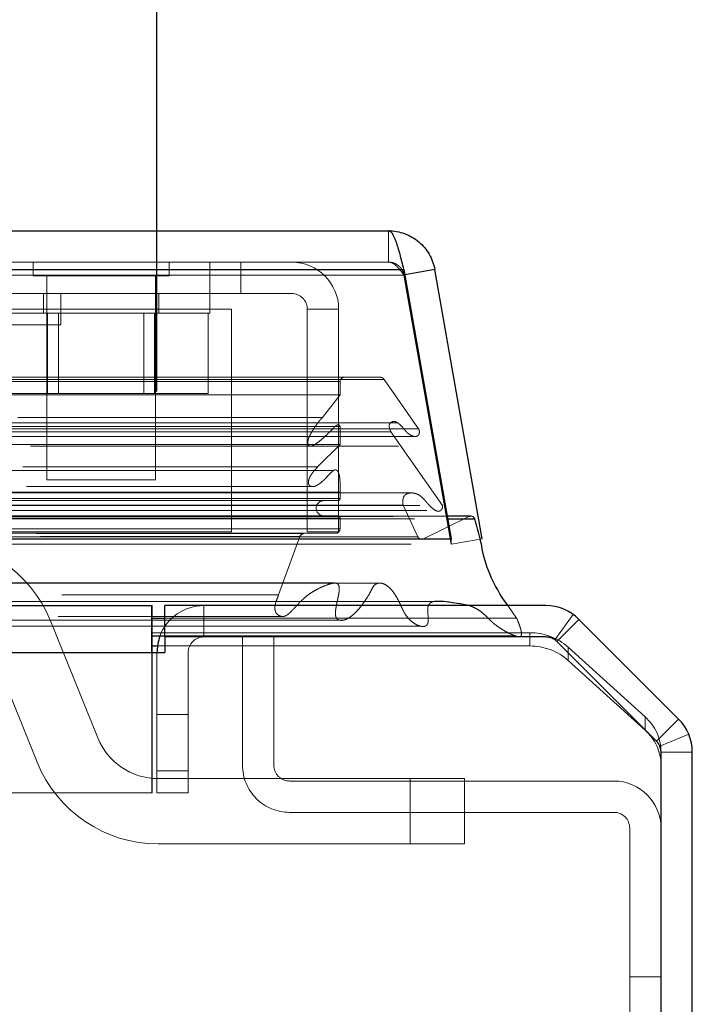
# Model space of a CAD drawing. Header units: inches. Extents: x 0.2 to 10.8, y 0.2 to 8.2.
# Tile 19 of 127: x 4.78 to 4.909, y 2.259 to 2.448. Entities that reach past the tile are written whole.
import ezdxf

# ---------------------------------------------------------------- set-up
doc = ezdxf.new("R2010")
doc.units = ezdxf.units.IN
doc.header["$MEASUREMENT"] = 0
doc.linetypes.add('HIDDEN', pattern=[0.07500000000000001, 0.05, -0.025])
doc.layers.add('DIMENSIONS', color=140, linetype='Continuous')
doc.styles.add('SLDTEXTSTYLE0', font='TXT', dxfattribs={"width": 0.7})
doc.dimstyles.new('SLDDIMSTYLE0', dxfattribs={"dimtxt": 0.0849609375, "dimasz": 0.13, "dimexe": 0, "dimexo": 0.0625, "dimgap": 0.021240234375, "dimtad": 0, "dimtih": 1, "dimtoh": 1, "dimlfac": 12, "dimrnd": 1e-09, "dimzin": 12, "dimdsep": 46, "dimtxsty": 'SLDTEXTSTYLE0', "dimsah": 1, "dimcen": 0.09, "dimadec": 0, "dimazin": 3, "dimtfac": 1, "dimtofl": 0, "dimtmove": 0, "dimatfit": 3, "dimfxl": 0, "dimfrac": 2, "dimtolj": 1, "dimtzin": 12, "dimarcsym": 0})

# ---------------------------------------------------------------- blocks, each defined once
blk = doc.blocks.new('_D_24')
at = {"layer": 'DIMENSIONS'}
for p, q in [((3.011850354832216, 2.376550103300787), (3.011850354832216, 2.725930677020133)), ((4.80668368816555, 2.376550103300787), (4.80668368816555, 2.725930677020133)), ((3.011850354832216, 2.600930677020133), (3.630679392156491, 2.600930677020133)), ((3.745805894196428, 2.600930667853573), (3.717275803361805, 2.600930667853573)), ((3.717275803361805, 2.600930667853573), (3.717275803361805, 2.465899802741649)), ((4.068954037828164, 2.600930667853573), (4.097484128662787, 2.600930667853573)), ((4.097484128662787, 2.600930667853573), (4.097484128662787, 2.465899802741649)), ((4.80668368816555, 2.600930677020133), (4.184080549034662, 2.600930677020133)), ((3.717275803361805, 2.465899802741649), (3.745805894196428, 2.465899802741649)), ((4.097484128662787, 2.465899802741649), (4.068954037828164, 2.465899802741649))]:
    blk.add_line(p, q, dxfattribs=at)
for points in [[(3.011850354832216, 2.600930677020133), (3.141850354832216, 2.580930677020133), (3.141850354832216, 2.620930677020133)], [(4.80668368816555, 2.600930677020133), (4.67668368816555, 2.620930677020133), (4.67668368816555, 2.580930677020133)]]:
    blk.add_solid(points, dxfattribs=at)
at = {"layer": 'DIMENSIONS', "char_height": 0.08333333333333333, "attachment_point": 1, "style": 'SLDTEXTSTYLE0'}
for s, insert in [('21.54', (3.745805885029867, 2.727373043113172)), ('547.1', (3.745805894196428, 2.573322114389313))]:
    blk.add_mtext(s, dxfattribs=dict(at, insert=insert))

msp = doc.modelspace()

# ---------------------------------------------------------------- linework, layer by layer
at = {"color": 7, "linetype": 'Continuous', "lineweight": 25}
for p, q in [((2.96743064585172, 2.407311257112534), (4.851062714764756, 2.407311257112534)), ((2.964485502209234, 2.399874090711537), (4.854007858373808, 2.399874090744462)), ((4.854007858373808, 2.399874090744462), (4.86309239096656, 2.348353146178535)), ((4.859925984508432, 2.399874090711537), (4.854186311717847, 2.398862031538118)), ((4.869010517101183, 2.348353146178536), (4.859925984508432, 2.399874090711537)), ((4.866833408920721, 2.352663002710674), (4.862332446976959, 2.352663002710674)), ((4.862422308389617, 2.352153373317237), (4.867601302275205, 2.352153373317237)), ((2.955400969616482, 2.348353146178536), (4.86309239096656, 2.348353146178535)), ((4.86309239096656, 2.348353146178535), (4.86309239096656, 2.348279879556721)), ((3.012842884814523, 2.335550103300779), (4.805691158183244, 2.335550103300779)), ((4.805691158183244, 2.326550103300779), (4.805691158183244, 2.335550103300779)), ((4.80818368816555, 2.329550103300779), (4.80818368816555, 2.335550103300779)), ((4.881191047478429, 2.335550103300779), (4.80818368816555, 2.335550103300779)), ((4.805691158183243, 2.333168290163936), (4.80818368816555, 2.333168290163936)), ((4.906630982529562, 2.313838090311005), (4.887555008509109, 2.332914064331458)), ((4.805691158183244, 2.329732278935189), (4.808183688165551, 2.329732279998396)), ((4.805767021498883, 2.326550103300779), (4.805767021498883, 2.329747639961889)), ((4.808191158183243, 2.329550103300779), (4.80818368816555, 2.329550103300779)), ((4.808191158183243, 2.329550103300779), (4.808191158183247, 2.326550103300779)), ((4.881194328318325, 2.329550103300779), (4.808191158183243, 2.329550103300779)), ((4.902389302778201, 2.309596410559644), (4.883313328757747, 2.328672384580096)), ((3.01284288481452, 2.326550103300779), (4.805691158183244, 2.326550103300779)), ((4.805691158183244, 2.326550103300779), (4.808191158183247, 2.326550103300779)), ((4.805767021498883, 2.327817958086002), (4.806773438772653, 2.327817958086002)), ((4.903267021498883, 1.341550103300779), (4.903267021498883, 2.307477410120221)), ((4.909267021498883, 1.341550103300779), (4.909267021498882, 2.307474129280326))]:
    msp.add_line(p, q, dxfattribs=at)
at = {"color": 7, "linetype": 'HIDDEN', "lineweight": 18}
for p, q in [((4.851062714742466, 2.401311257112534), (4.851062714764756, 2.407311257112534)), ((4.85400785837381, 2.399874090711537), (2.964485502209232, 2.399874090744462)), ((2.96743064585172, 2.401311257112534), (4.851062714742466, 2.401311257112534)), ((4.782989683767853, 2.401311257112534), (4.782989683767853, 2.398707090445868)), ((4.80903135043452, 2.398707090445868), (4.80903135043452, 2.401311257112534)), ((4.816843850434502, 2.395311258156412), (4.816843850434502, 2.401311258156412)), ((4.822760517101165, 2.395311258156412), (4.822760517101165, 2.401311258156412)), ((4.854007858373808, 2.399874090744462), (4.854007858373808, 2.39883220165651)), ((2.964485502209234, 2.398832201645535), (4.854007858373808, 2.39883220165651)), ((4.85400785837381, 2.398832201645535), (2.964485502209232, 2.39883220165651)), ((4.782989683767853, 2.398707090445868), (4.80903135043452, 2.398707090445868)), ((4.78559385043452, 2.398707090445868), (4.785593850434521, 2.359644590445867)), ((4.806427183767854, 2.359644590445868), (4.806427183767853, 2.398707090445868)), ((4.854007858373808, 2.39883220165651), (4.86309239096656, 2.347311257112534)), ((4.854186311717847, 2.398862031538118), (4.854017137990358, 2.398832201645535)), ((4.863101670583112, 2.347311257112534), (4.854017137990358, 2.398832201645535)), ((4.822760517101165, 2.395311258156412), (4.777816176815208, 2.395311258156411)), ((4.784968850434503, 2.395311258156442), (4.784968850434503, 2.391561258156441)), ((4.788285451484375, 2.389311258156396), (4.788285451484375, 2.395311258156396)), ((4.807052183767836, 2.391561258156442), (4.807052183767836, 2.395311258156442)), ((4.816843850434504, 2.391561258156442), (4.816843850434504, 2.395311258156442)), ((4.832510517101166, 2.395311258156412), (4.822760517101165, 2.395311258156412)), ((4.820982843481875, 2.392311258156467), (4.777816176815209, 2.392311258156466)), ((4.820982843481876, 2.3496445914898), (4.820982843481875, 2.392311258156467)), ((4.835510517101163, 2.349644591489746), (4.835510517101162, 2.392311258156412)), ((4.841510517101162, 2.392311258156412), (4.835510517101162, 2.392311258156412)), ((4.841510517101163, 2.349644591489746), (4.841510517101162, 2.392311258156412)), ((4.775177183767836, 2.391561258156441), (4.816843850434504, 2.391561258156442)), ((4.785762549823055, 2.391561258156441), (4.785762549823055, 2.376144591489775)), ((4.78784801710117, 2.391561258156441), (4.78784801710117, 2.376144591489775)), ((4.804173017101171, 2.376144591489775), (4.80417301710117, 2.391561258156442)), ((4.806258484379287, 2.391561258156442), (4.806258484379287, 2.376144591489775)), ((4.816506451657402, 2.391561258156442), (4.816506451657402, 2.376144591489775)), ((4.788285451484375, 2.389311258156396), (4.731868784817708, 2.389311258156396)), ((2.968993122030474, 2.379256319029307), (4.849500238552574, 2.379256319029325)), ((2.968262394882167, 2.378823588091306), (4.850230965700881, 2.37882358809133)), ((2.97671035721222, 2.378422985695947), (4.841783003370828, 2.378422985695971)), ((2.97671035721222, 2.378422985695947), (4.841783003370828, 2.378422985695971)), ((4.841783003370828, 2.378422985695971), (4.841783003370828, 2.3758904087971)), ((4.856835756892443, 2.369390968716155), (4.850230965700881, 2.378823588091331)), ((2.97671035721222, 2.375890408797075), (4.841783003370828, 2.3758904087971)), ((4.775514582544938, 2.376144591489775), (4.785762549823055, 2.376144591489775)), ((4.785762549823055, 2.376144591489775), (4.806258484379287, 2.376144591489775)), ((4.806258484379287, 2.376144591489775), (4.816506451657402, 2.376144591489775)), ((4.841783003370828, 2.3758904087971), (4.838417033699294, 2.371582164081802)), ((2.980076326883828, 2.371582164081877), (4.838417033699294, 2.371582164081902)), ((4.852800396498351, 2.370559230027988), (2.965705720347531, 2.370559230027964)), ((2.97671035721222, 2.36985556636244), (4.841783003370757, 2.369855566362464)), ((4.840851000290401, 2.369862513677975), (2.97763978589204, 2.369862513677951)), ((4.840853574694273, 2.369862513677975), (4.840851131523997, 2.369862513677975)), ((4.841783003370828, 2.369855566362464), (4.841783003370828, 2.366410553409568)), ((2.961657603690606, 2.369390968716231), (4.856835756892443, 2.369390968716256)), ((2.96243891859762, 2.367932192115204), (4.856047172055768, 2.367932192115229)), ((2.966960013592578, 2.368806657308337), (4.851533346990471, 2.368806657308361)), ((4.861399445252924, 2.354716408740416), (4.85153334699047, 2.36880665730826)), ((4.856047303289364, 2.367932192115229), (4.856054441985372, 2.367932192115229)), ((2.97671035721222, 2.366410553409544), (4.841783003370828, 2.366410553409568)), ((2.982475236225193, 2.366092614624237), (4.83600980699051, 2.366092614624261)), ((4.83600980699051, 2.366092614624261), (4.852973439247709, 2.366092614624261)), ((4.841783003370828, 2.366410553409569), (4.837487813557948, 2.362085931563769)), ((2.9810055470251, 2.362085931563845), (4.837487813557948, 2.362085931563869)), ((2.9810055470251, 2.362085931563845), (4.837487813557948, 2.362085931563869)), ((4.840543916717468, 2.361410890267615), (2.977948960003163, 2.36141089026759)), ((2.981737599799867, 2.35835035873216), (4.836752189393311, 2.358350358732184)), ((4.785593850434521, 2.359644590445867), (4.806427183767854, 2.359644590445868)), ((4.836752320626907, 2.358350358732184), (4.836755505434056, 2.358350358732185)), ((4.855413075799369, 2.357116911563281), (2.963079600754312, 2.357116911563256)), ((2.97671035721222, 2.357239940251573), (4.841783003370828, 2.357239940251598)), ((4.841783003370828, 2.357239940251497), (4.841783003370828, 2.356066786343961)), ((4.855413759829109, 2.357116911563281), (4.855413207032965, 2.357116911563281)), ((2.957093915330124, 2.354716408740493), (4.861399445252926, 2.354716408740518)), ((2.96464103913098, 2.354747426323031), (4.853852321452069, 2.354747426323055)), ((2.97671035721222, 2.356066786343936), (4.841783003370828, 2.356066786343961)), ((2.97671035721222, 2.356066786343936), (4.841783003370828, 2.356066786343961)), ((2.977127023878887, 2.35565011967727), (4.841366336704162, 2.355650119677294)), ((4.85668607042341, 2.348729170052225), (4.853852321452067, 2.354747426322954)), ((4.862332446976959, 2.352663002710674), (2.956160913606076, 2.35266300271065)), ((2.95841273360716, 2.353767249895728), (4.860078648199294, 2.353767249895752)), ((2.977127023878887, 2.352733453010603), (4.841366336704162, 2.352733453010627)), ((4.860078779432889, 2.353767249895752), (4.860080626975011, 2.353767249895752)), ((2.952025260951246, 2.352578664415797), (4.866468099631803, 2.352578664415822)), ((2.952025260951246, 2.352578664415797), (4.866468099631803, 2.352578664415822)), ((2.956071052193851, 2.352153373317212), (4.862422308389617, 2.352153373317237)), ((2.97671035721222, 2.352316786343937), (4.841783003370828, 2.352316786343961)), ((2.97671035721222, 2.352316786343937), (4.841783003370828, 2.352316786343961)), ((4.841783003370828, 2.352316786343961), (4.841783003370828, 2.350243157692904)), ((4.866468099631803, 2.352578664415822), (4.85764972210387, 2.348277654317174)), ((2.97671035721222, 2.35024315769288), (4.841783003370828, 2.350243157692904)), ((2.97671035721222, 2.35024315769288), (4.841783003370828, 2.350243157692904)), ((2.977543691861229, 2.34940011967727), (4.84094966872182, 2.349400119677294)), ((2.977543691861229, 2.34940011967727), (4.84094966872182, 2.349400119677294)), ((2.983623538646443, 2.349329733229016), (4.834869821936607, 2.34932973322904)), ((2.983623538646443, 2.349329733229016), (4.834869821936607, 2.34932973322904)), ((4.820982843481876, 2.3496445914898), (2.99756617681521, 2.349644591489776)), ((4.84094966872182, 2.349400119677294), (4.834869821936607, 2.34932973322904)), ((4.835510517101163, 2.349644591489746), (4.841510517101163, 2.349644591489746)), ((2.955400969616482, 2.347311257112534), (4.86309239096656, 2.347311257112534)), ((2.960843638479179, 2.348277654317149), (4.85764972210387, 2.348277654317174)), ((2.9610533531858, 2.348250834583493), (4.857440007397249, 2.348250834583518)), ((2.961807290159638, 2.3487291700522), (4.856686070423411, 2.348729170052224)), ((2.961807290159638, 2.3487291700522), (4.856686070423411, 2.348729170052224)), ((2.984396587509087, 2.348782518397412), (4.834096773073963, 2.348782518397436)), ((2.984396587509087, 2.348782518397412), (4.834096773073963, 2.348782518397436)), ((4.834096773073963, 2.348782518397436), (4.83000631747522, 2.337590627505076)), ((4.86309239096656, 2.348279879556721), (4.86309239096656, 2.347311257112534)), ((4.869010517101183, 2.348353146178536), (4.863101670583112, 2.347311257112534)), ((2.988487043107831, 2.337590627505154), (4.830006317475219, 2.337590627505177)), ((4.805691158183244, 2.335550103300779), (4.805767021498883, 2.335550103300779)), ((4.805767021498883, 2.329747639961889), (4.805767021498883, 2.335550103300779)), ((4.815683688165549, 2.329550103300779), (4.815683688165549, 2.335550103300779)), ((4.87560442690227, 2.333168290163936), (4.873916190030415, 2.335550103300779)), ((4.882944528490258, 2.328984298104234), (4.886451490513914, 2.33385268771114)), ((2.976241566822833, 2.332739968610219), (4.842237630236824, 2.332739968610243)), ((2.9877772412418, 2.33346373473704), (4.830712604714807, 2.333463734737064)), ((3.01284288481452, 2.333168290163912), (4.805691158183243, 2.333168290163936)), ((4.786293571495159, 2.332629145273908), (4.795349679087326, 2.310236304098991)), ((4.80818368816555, 2.333168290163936), (4.875604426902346, 2.333168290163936)), ((4.88331236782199, 2.328671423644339), (4.887555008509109, 2.332914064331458)), ((3.012767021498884, 2.330353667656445), (4.805767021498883, 2.330353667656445)), ((4.805767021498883, 2.330353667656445), (4.878118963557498, 2.330353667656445)), ((4.878118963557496, 2.327817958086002), (4.878118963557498, 2.330353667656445)), ((3.01284288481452, 2.329550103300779), (4.805691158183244, 2.329550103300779)), ((4.805691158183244, 2.329550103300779), (4.805767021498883, 2.329550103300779)), ((4.808183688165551, 2.329732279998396), (4.875430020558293, 2.329732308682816)), ((4.823100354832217, 2.304966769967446), (4.823100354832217, 2.329550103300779)), ((4.829100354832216, 2.304966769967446), (4.829100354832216, 2.329550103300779)), ((4.88319021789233, 2.328786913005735), (4.88331236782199, 2.328671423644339)), ((4.902388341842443, 2.309595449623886), (4.88331236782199, 2.328671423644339)), ((3.012767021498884, 2.327817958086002), (4.805767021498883, 2.327817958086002)), ((3.01284288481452, 2.326550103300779), (4.805691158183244, 2.326550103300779)), ((3.01284288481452, 2.326550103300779), (4.805691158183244, 2.326550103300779)), ((3.01284288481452, 2.326550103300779), (4.805691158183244, 2.326550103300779)), ((3.01284288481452, 2.326550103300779), (4.805691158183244, 2.326550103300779)), ((3.01284288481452, 2.326550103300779), (4.805691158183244, 2.326550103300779)), ((4.783761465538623, 2.30554980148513), (4.774705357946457, 2.327942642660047)), ((4.805691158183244, 2.299716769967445), (4.805691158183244, 2.326550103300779)), ((4.805767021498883, 2.299716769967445), (4.805767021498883, 2.326550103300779)), ((4.80668368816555, 2.326550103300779), (4.80668368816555, 2.299716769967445)), ((4.806773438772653, 2.327817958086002), (4.878118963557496, 2.327817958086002)), ((4.81268368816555, 2.299716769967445), (4.81268368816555, 2.326550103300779)), ((4.885484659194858, 2.327588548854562), (4.885484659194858, 2.325052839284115)), ((4.885484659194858, 2.327588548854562), (4.900216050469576, 2.314237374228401)), ((4.900216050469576, 2.311701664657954), (4.885484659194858, 2.325052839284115)), ((4.80668368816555, 2.314716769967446), (4.81268368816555, 2.314716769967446)), ((4.900216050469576, 2.311701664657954), (4.900216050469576, 2.314237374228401)), ((4.902388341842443, 2.309595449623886), (4.906630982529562, 2.313838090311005)), ((4.903038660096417, 2.308622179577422), (4.908581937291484, 2.310918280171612)), ((4.903267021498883, 2.307561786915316), (4.903267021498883, 2.307477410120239)), ((4.903267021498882, 2.307474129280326), (4.909267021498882, 2.307474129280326)), ((4.81268368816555, 2.303883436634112), (4.80668368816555, 2.303883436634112)), ((4.80668368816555, 2.303883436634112), (4.81268368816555, 2.303883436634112)), ((4.81268368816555, 2.303883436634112), (4.80668368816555, 2.303883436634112)), ((4.80668368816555, 2.303883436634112), (4.81268368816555, 2.303883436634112)), ((4.81268368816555, 2.303883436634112), (4.80668368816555, 2.303883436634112)), ((4.80668368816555, 2.303883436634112), (4.81268368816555, 2.303883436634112)), ((4.806937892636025, 2.302422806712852), (4.855200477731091, 2.302422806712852)), ((4.894267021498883, 2.301966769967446), (4.832100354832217, 2.301966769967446)), ((4.855200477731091, 2.302422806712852), (4.855200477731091, 2.289922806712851)), ((4.855200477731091, 2.302422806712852), (4.855200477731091, 2.289922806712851)), ((4.855200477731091, 2.302422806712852), (4.855200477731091, 2.289922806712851)), ((4.855200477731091, 2.302422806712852), (4.865617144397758, 2.302422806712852)), ((4.855200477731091, 2.302422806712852), (4.855200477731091, 2.289922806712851)), ((4.855200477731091, 2.302422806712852), (4.855200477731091, 2.289922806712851)), ((4.855200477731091, 2.302422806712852), (4.855200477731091, 2.289922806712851)), ((4.865617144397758, 2.302422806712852), (4.865617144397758, 2.289922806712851)), ((4.805691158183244, 2.299716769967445), (3.012842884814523, 2.299716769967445)), ((4.805767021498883, 2.299716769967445), (4.805691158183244, 2.299716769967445)), ((4.80668368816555, 2.299716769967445), (4.81268368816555, 2.299716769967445)), ((4.894267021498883, 2.295966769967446), (4.832100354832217, 2.295966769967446)), ((4.897267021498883, 2.238341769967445), (4.897267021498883, 2.292966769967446)), ((4.855200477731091, 2.289922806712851), (4.806937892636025, 2.289922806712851)), ((4.865617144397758, 2.289922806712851), (4.855200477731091, 2.289922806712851)), ((4.903267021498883, 2.264445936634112), (4.897267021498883, 2.264445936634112))]:
    msp.add_line(p, q, dxfattribs=at)
at = {"color": 7, "linetype": 'HIDDEN', "lineweight": 18, "flags": 128}
for points in [[(4.849499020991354, 2.339859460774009), (3.924539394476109, 2.339859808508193), (2.968997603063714, 2.339859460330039)], [(4.840729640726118, 2.339877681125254), (3.924539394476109, 2.3398777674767), (2.977760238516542, 2.339877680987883)], [(4.862032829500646, 2.336319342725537), (3.869079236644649, 2.336319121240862), (2.956454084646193, 2.336319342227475)], [(4.862040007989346, 2.336319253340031), (3.987450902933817, 2.336316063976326), (2.956455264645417, 2.33631926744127)], [(2.987788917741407, 2.33346378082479), (3.893954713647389, 2.333464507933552), (4.83073796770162, 2.333463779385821)], [(2.961336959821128, 2.331623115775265), (3.893948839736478, 2.331622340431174), (4.857171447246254, 2.331623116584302)], [(3.01284288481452, 2.329732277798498), (3.893948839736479, 2.329731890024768), (4.805691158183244, 2.329732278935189)]]:
    msp.add_lwpolyline(points, dxfattribs=at)
at = {"color": 7, "linetype": 'Continuous', "lineweight": 25, "flags": 128}
msp.add_lwpolyline([(4.807266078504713, 2.329735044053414), (4.806856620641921, 2.328305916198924), (4.80668368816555, 2.326550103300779)], dxfattribs=at)
at = {"color": 7, "linetype": 'HIDDEN', "lineweight": 18}
for centre, radius, start, end in [((4.832510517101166, 2.392311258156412), 0.009000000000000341, 0, 90), ((4.832510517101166, 2.392311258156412), 0.003000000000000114, 0, 90), ((4.842616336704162, 2.378422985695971), 0.000833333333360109, 90, 180), ((4.849500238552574, 2.378422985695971), 0.0008333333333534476, 28.73262472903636, 90), ((4.83865800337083, 2.35419178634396), 0.001458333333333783, 90, 270.0000000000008), ((4.841366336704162, 2.356066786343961), 0.0004166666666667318, 270.0000000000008, 0), ((4.841366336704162, 2.352316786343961), 0.0004166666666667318, 0, 90), ((4.866833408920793, 2.35182966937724), 0.0008333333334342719, 90.0000000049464, 115.9999999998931), ((4.834879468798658, 2.348496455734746), 0.0008333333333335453, 90.66328419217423, 159.9234572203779), ((4.840939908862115, 2.350243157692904), 0.0008430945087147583, 270.6632841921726, 0), ((4.763117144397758, 2.323256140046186), 0.02500000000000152, 22.01938135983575, 90), ((4.857440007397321, 2.349084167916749), 0.0008333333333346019, 205.2138142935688, 284.5756249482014), ((4.815683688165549, 2.326550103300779), 0.008999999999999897, 90, 159.2750409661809), ((4.878199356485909, 2.319374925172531), 0.0109790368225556, 48.42768291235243, 90.41954651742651), ((4.815683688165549, 2.326550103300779), 0.00299999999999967, 90, 180), ((4.88119104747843, 2.326550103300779), 0.00299999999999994, 67.44347627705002, 90), ((4.878199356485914, 2.316839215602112), 0.01097903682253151, 48.42768291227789, 90.41954651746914), ((4.894244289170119, 2.307473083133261), 0.009023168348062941, 0.5632649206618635, 48.56076874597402), ((4.894244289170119, 2.304937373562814), 0.009023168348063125, 0.5632649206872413, 48.56076874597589), ((4.806937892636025, 2.314922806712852), 0.01249999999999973, 202.019381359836, 270.0000000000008), ((4.806937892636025, 2.314922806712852), 0.02500000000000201, 202.0193813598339, 270.0000000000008), ((4.832100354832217, 2.304966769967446), 0.008999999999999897, 180, 270.0000000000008), ((4.832100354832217, 2.304966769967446), 0.003000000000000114, 180, 270.0000000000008), ((4.894267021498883, 2.292966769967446), 0.00900000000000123, 0, 90), ((4.894267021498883, 2.292966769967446), 0.003000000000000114, 0, 90)]:
    msp.add_arc(centre, radius, start, end, dxfattribs=at)
at = {"color": 7, "linetype": 'Continuous', "lineweight": 25}
for centre, radius, start, end in [((4.866833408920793, 2.35182966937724), 0.0008333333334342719, 22.85776038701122, 90.0000000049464), ((4.88119104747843, 2.326550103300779), 0.008999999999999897, 45.000000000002, 90.00000000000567), ((4.881194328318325, 2.326553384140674), 0.002996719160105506, 45, 90), ((4.900267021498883, 2.307474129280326), 0.008999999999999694, 0, 45.000000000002), ((4.900270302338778, 2.307477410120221), 0.002996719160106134, 0, 44.999999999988)]:
    msp.add_arc(centre, radius, start, end, dxfattribs=at)
for points, knots in [([(4.854007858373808, 2.399874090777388), (4.853762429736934, 2.400905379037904), (4.85351700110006, 2.401904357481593), (4.853026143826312, 2.40371815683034), (4.852780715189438, 2.404532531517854), (4.85228985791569, 2.405878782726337), (4.852044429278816, 2.406410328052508), (4.851553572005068, 2.407126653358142), (4.851308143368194, 2.407311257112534), (4.851062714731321, 2.407311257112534)], [0, 0, 0, 0, 0.25, 0.25, 0.5, 0.5, 0.75, 0.75, 1, 1, 1, 1]), ([(4.851062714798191, 2.407311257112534), (4.852109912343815, 2.407311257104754), (4.853156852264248, 2.407126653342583), (4.855124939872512, 2.406410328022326), (4.85604560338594, 2.405878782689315), (4.857650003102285, 2.404532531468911), (4.858333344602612, 2.40371815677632), (4.859380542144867, 2.401904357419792), (4.859744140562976, 2.400905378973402), (4.859925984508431, 2.399874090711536)], [0, 0, 0, 0, 0.25, 0.25, 0.5, 0.5, 0.75, 0.75, 1, 1, 1, 1]), ([(4.873916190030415, 2.335550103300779), (4.873865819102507, 2.335621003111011), (4.872564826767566, 2.337452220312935), (4.870510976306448, 2.340908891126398), (4.869221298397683, 2.345033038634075), (4.868859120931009, 2.347392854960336), (4.868374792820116, 2.349181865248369), (4.867928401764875, 2.350896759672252), (4.867601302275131, 2.352153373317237)], [0, 0, 0, 0, 0.01582695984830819, 0.4087824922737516, 0.7013418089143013, 0.7114501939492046, 0.7885609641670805, 1, 1, 1, 1])]:
    msp.add_open_spline(points, degree=3, knots=knots, dxfattribs=at)
at = {"color": 7, "linetype": 'HIDDEN', "lineweight": 18}
for points, knots in [([(4.851062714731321, 2.401311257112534), (4.851132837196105, 2.401308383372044), (4.851273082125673, 2.401302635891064), (4.851483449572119, 2.401256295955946), (4.851693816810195, 2.401182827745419), (4.851904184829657, 2.401080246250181), (4.852114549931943, 2.400950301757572), (4.852324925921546, 2.400794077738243), (4.852587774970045, 2.400568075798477), (4.85290345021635, 2.400249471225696), (4.853271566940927, 2.399818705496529), (4.853639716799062, 2.399343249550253), (4.85388514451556, 2.399002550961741), (4.854007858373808, 2.398832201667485)], [0, 0, 0, 0, 0.07144899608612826, 0.1428979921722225, 0.2143469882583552, 0.2857959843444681, 0.3572449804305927, 0.4286939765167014, 0.5001429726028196, 0.625107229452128, 0.7500714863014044, 0.8750357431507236, 1, 1, 1, 1]), ([(4.854017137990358, 2.398832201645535), (4.853996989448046, 2.398929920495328), (4.853956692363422, 2.399125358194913), (4.853859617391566, 2.399409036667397), (4.853736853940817, 2.399682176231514), (4.853586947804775, 2.399941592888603), (4.853412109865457, 2.400184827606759), (4.853213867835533, 2.400409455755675), (4.852939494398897, 2.400664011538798), (4.852570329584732, 2.400922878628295), (4.852094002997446, 2.401143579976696), (4.85158630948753, 2.401284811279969), (4.851237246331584, 2.401302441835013), (4.851062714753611, 2.401311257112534)], [0, 0, 0, 0, 0.07144899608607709, 0.1428979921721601, 0.2143469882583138, 0.2857959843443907, 0.3572449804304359, 0.4286939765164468, 0.5001429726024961, 0.6251072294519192, 0.7500714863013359, 0.8750357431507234, 0.9999999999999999, 0.9999999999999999, 0.9999999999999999, 0.9999999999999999]), ([(4.838417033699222, 2.371582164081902), (4.838318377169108, 2.371476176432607), (4.838120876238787, 2.371263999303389), (4.837835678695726, 2.370921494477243), (4.837558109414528, 2.370567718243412), (4.837288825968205, 2.370205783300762), (4.837026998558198, 2.369840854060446), (4.836773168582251, 2.369469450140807), (4.836527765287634, 2.36908770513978), (4.836263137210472, 2.36864952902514), (4.836003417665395, 2.368175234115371), (4.83578491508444, 2.367683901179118), (4.835646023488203, 2.367259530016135), (4.835582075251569, 2.366906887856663), (4.835601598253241, 2.36661742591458), (4.835669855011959, 2.366368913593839), (4.835798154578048, 2.366179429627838), (4.835993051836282, 2.366075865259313), (4.836233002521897, 2.366081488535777), (4.836474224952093, 2.366160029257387), (4.836883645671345, 2.366339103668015), (4.83749842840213, 2.366743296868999), (4.83835323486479, 2.367448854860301), (4.83916813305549, 2.368197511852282), (4.839900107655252, 2.368916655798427), (4.840431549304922, 2.369443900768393), (4.84083404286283, 2.369864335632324), (4.841115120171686, 2.370077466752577), (4.841324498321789, 2.370183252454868), (4.841506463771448, 2.370174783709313), (4.841636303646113, 2.37007074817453), (4.841727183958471, 2.36996230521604), (4.841766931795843, 2.369886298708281), (4.841783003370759, 2.369855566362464)], [0, 0, 0, 0, 0.03128962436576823, 0.0626388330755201, 0.09399002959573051, 0.1252518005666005, 0.1563441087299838, 0.187316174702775, 0.2182554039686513, 0.2492251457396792, 0.2907698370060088, 0.3255556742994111, 0.3533724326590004, 0.374159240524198, 0.3895161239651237, 0.4048457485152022, 0.420031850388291, 0.4363557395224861, 0.4579399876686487, 0.478905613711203, 0.4992258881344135, 0.5663369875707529, 0.649904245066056, 0.7496387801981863, 0.8123354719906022, 0.874945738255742, 0.9148795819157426, 0.9375160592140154, 0.9563103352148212, 0.9710670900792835, 0.9834351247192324, 0.9933021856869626, 1, 1, 1, 1]), ([(4.851533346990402, 2.368806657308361), (4.851482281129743, 2.368924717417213), (4.851389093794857, 2.369140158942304), (4.851277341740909, 2.36944567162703), (4.85121071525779, 2.369695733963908), (4.851162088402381, 2.369938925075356), (4.851221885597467, 2.370231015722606), (4.851410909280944, 2.370522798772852), (4.851702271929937, 2.37073687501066), (4.85206406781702, 2.37082813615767), (4.852404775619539, 2.37076741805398), (4.852690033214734, 2.370634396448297), (4.852924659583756, 2.370479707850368), (4.853111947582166, 2.370333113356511), (4.853361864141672, 2.370108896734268), (4.853676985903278, 2.369770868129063), (4.854074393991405, 2.369311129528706), (4.854414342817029, 2.368894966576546), (4.854764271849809, 2.36854119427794), (4.855158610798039, 2.368248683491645), (4.855632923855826, 2.368012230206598), (4.856146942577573, 2.36788894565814), (4.85656004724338, 2.367959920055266), (4.856806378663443, 2.368196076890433), (4.85690070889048, 2.368368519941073), (4.856959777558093, 2.368566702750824), (4.856983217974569, 2.368780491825), (4.856971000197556, 2.368997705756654), (4.856925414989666, 2.369210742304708), (4.856865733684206, 2.36933071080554), (4.856835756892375, 2.369390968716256)], [0, 0, 0, 0, 0.03553125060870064, 0.06483906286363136, 0.08804888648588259, 0.1035037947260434, 0.1281658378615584, 0.1604145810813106, 0.2020166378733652, 0.2491996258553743, 0.2900851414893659, 0.3262651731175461, 0.3574294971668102, 0.3829550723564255, 0.4025100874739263, 0.4637011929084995, 0.5251041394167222, 0.585669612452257, 0.6286158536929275, 0.681978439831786, 0.7451102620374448, 0.8081071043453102, 0.8717449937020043, 0.8899833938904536, 0.907989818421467, 0.9261390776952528, 0.9444837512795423, 0.9629211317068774, 0.9813759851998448, 1, 1, 1, 1]), ([(4.837487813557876, 2.362085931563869), (4.837305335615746, 2.361896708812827), (4.836965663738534, 2.361544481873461), (4.836523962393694, 2.360997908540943), (4.836176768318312, 2.360508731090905), (4.835926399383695, 2.360056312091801), (4.835768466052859, 2.359614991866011), (4.835712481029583, 2.359199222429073), (4.83575620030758, 2.358806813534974), (4.835915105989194, 2.358552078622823), (4.836110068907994, 2.358420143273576), (4.836362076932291, 2.358329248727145), (4.836697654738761, 2.358315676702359), (4.837102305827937, 2.35844712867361), (4.837550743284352, 2.358686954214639), (4.838047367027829, 2.359026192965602), (4.83858293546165, 2.359493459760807), (4.839180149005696, 2.360087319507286), (4.839756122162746, 2.360727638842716), (4.8402675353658, 2.361222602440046), (4.84060538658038, 2.361467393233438), (4.840850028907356, 2.361552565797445), (4.841071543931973, 2.361517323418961), (4.8412871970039, 2.361362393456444), (4.841450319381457, 2.361085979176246), (4.841565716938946, 2.360772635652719), (4.841650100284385, 2.360468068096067), (4.841694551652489, 2.360216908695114), (4.841714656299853, 2.360044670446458), (4.841724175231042, 2.359953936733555), (4.84172899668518, 2.35990596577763), (4.841731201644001, 2.359883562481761), (4.841732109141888, 2.35987426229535), (4.841732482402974, 2.359870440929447), (4.841732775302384, 2.359867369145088), (4.841733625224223, 2.359858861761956), (4.841733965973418, 2.359870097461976), (4.841733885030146, 2.359863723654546), (4.841733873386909, 2.359862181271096), (4.84173387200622, 2.359861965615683), (4.841733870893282, 2.359861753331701), (4.841733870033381, 2.359861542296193), (4.841733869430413, 2.359861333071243), (4.841733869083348, 2.359861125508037), (4.841733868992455, 2.359860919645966), (4.841733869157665, 2.359860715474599), (4.841733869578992, 2.359860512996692), (4.841733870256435, 2.359860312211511), (4.841733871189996, 2.359860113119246), (4.841733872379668, 2.359859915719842), (4.841733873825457, 2.359859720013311), (4.841733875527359, 2.359859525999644), (4.841733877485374, 2.359859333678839), (4.841733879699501, 2.359859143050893), (4.841733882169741, 2.359858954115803), (4.841733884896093, 2.359858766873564), (4.841733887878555, 2.359858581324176), (4.841733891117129, 2.359858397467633), (4.841733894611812, 2.359858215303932), (4.841733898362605, 2.359858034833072), (4.841733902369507, 2.359857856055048), (4.841733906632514, 2.359857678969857), (4.841733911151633, 2.359857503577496), (4.841733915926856, 2.359857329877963), (4.841733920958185, 2.359857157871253), (4.841733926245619, 2.359856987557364), (4.841733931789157, 2.359856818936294), (4.8417339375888, 2.359856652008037), (4.841733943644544, 2.359856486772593), (4.841733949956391, 2.359856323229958), (4.841733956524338, 2.359856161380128), (4.841733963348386, 2.359856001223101), (4.841733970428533, 2.359855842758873), (4.841733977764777, 2.359855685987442), (4.84173398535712, 2.359855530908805), (4.841733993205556, 2.359855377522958), (4.841734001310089, 2.359855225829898), (4.841734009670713, 2.359855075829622), (4.841734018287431, 2.359854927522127), (4.84173402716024, 2.359854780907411), (4.841734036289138, 2.359854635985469), (4.841734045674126, 2.359854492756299), (4.841734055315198, 2.359854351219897), (4.841734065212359, 2.35985421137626), (4.841734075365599, 2.359854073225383), (4.841734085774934, 2.359853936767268), (4.841734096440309, 2.359853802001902), (4.841734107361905, 2.359853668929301), (4.841734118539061, 2.3598535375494), (4.841734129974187, 2.35985340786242), (4.841734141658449, 2.359853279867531), (4.841734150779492, 2.359853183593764), (4.841734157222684, 2.359853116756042), (4.841734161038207, 2.359853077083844), (4.84173416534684, 2.359853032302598), (4.841734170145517, 2.359852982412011), (4.841734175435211, 2.35985292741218), (4.841734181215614, 2.359852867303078), (4.841734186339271, 2.359852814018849), (4.841734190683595, 2.359852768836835), (4.841734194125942, 2.359852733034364), (4.841734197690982, 2.359852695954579), (4.841734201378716, 2.35985265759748), (4.841734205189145, 2.359852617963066), (4.841734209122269, 2.35985257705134), (4.841734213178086, 2.359852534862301), (4.841734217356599, 2.359852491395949), (4.841734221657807, 2.359852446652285), (4.841734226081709, 2.35985240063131), (4.841734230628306, 2.359852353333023), (4.841734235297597, 2.359852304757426), (4.841734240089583, 2.359852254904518), (4.841734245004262, 2.359852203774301), (4.841734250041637, 2.359852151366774), (4.841734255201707, 2.359852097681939), (4.84173426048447, 2.359852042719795), (4.841734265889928, 2.359851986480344), (4.841734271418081, 2.359851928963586), (4.841734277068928, 2.359851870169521), (4.84173428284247, 2.35985181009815), (4.841734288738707, 2.359851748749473), (4.841734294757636, 2.359851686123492), (4.841734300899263, 2.359851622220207), (4.841734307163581, 2.359851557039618), (4.841734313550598, 2.359851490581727), (4.841734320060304, 2.359851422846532), (4.841734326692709, 2.359851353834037), (4.841734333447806, 2.35985128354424), (4.841734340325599, 2.359851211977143), (4.841734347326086, 2.359851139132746), (4.841734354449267, 2.35985106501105), (4.841734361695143, 2.359850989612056), (4.841734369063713, 2.359850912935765), (4.841734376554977, 2.359850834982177), (4.841734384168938, 2.359850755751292), (4.841734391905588, 2.359850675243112), (4.841734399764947, 2.359850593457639), (4.841734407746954, 2.359850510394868), (4.841734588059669, 2.359848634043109), (4.841735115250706, 2.359843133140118), (4.841736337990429, 2.359830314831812), (4.841738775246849, 2.359804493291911), (4.841743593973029, 2.359752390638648), (4.841752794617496, 2.359648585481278), (4.841768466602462, 2.359457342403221), (4.841790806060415, 2.359106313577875), (4.841801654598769, 2.358595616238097), (4.841803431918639, 2.35794409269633), (4.841790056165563, 2.357483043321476), (4.841783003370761, 2.357239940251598)], [0, 0, 0, 0, 0.05511511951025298, 0.1025935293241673, 0.1423086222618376, 0.174804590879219, 0.2010286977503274, 0.225525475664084, 0.2469189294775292, 0.2665083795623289, 0.2813235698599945, 0.298881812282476, 0.3292506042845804, 0.362246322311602, 0.3988484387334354, 0.4453695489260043, 0.4963156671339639, 0.5515760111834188, 0.6233121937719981, 0.6730463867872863, 0.7014058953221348, 0.7175088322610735, 0.733737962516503, 0.7540318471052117, 0.7754405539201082, 0.7952723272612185, 0.8142597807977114, 0.8310083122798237, 0.8396756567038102, 0.8443510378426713, 0.8467922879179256, 0.8480345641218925, 0.8482190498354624, 0.8484276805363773, 0.8486604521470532, 0.8489227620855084, 0.8491806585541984, 0.8494288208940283, 0.8494412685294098, 0.8494536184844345, 0.8494658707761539, 0.8494780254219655, 0.8494900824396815, 0.8495020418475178, 0.849513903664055, 0.8495256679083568, 0.8495373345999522, 0.8495489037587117, 0.8495603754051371, 0.8495717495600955, 0.8495830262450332, 0.8495942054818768, 0.8496052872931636, 0.8496162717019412, 0.8496271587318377, 0.8496379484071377, 0.8496486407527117, 0.849659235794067, 0.8496697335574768, 0.8496801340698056, 0.8496904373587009, 0.849700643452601, 0.8497107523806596, 0.8497207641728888, 0.849730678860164, 0.8497404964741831, 0.8497502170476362, 0.8497598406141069, 0.8497693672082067, 0.8497787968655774, 0.8497881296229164, 0.8497973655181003, 0.8498065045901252, 0.8498155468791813, 0.8498244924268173, 0.8498333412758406, 0.8498420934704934, 0.8498507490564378, 0.8498593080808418, 0.8498677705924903, 0.8498761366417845, 0.8498844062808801, 0.8498925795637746, 0.8499006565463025, 0.8499086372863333, 0.8499165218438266, 0.8499243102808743, 0.8499320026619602, 0.8499395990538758, 0.8499470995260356, 0.8499545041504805, 0.8499618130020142, 0.8499638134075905, 0.8499661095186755, 0.849968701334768, 0.8499715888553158, 0.8499747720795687, 0.849978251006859, 0.8499820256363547, 0.8499840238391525, 0.8499860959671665, 0.8499882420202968, 0.8499904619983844, 0.8499927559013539, 0.8499951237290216, 0.8499975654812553, 0.850000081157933, 0.8500026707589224, 0.8500053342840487, 0.8500080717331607, 0.8500108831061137, 0.850013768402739, 0.8500167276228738, 0.8500197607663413, 0.8500228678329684, 0.8500260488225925, 0.8500293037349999, 0.8500326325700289, 0.8500360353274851, 0.8500395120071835, 0.8500430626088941, 0.8500466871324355, 0.8500503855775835, 0.8500541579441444, 0.8500580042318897, 0.8500619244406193, 0.8500659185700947, 0.8500699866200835, 0.8500741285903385, 0.8500783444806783, 0.8500826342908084, 0.8500869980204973, 0.8500914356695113, 0.8500959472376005, 0.8501005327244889, 0.8501051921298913, 0.850109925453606, 0.8501147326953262, 0.8501196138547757, 0.8504357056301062, 0.8510697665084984, 0.8523447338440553, 0.8549167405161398, 0.8601065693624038, 0.8703302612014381, 0.8879963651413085, 0.9206641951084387, 0.958167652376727, 1, 1, 1, 1]), ([(4.853852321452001, 2.354747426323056), (4.853838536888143, 2.354857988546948), (4.853811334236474, 2.355076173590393), (4.853801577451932, 2.355401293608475), (4.853814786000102, 2.355708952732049), (4.853853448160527, 2.355990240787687), (4.853917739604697, 2.356237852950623), (4.854062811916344, 2.35657358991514), (4.854489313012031, 2.356953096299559), (4.855126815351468, 2.357128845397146), (4.85586613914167, 2.357123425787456), (4.856521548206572, 2.356927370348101), (4.857057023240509, 2.356629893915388), (4.857550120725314, 2.356226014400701), (4.857996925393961, 2.355739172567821), (4.858418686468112, 2.355260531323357), (4.858733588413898, 2.354911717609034), (4.858939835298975, 2.354693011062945), (4.859251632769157, 2.354374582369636), (4.85970702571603, 2.353981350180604), (4.860275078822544, 2.353625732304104), (4.860718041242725, 2.353578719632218), (4.860965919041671, 2.353681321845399), (4.86113242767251, 2.353803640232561), (4.861241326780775, 2.353937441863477), (4.86132864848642, 2.354097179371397), (4.861389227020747, 2.354263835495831), (4.861422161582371, 2.354426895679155), (4.861429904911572, 2.354581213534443), (4.861409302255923, 2.354672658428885), (4.861399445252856, 2.354716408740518)], [0, 0, 0, 0, 0.0239696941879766, 0.04730213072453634, 0.06933542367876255, 0.08969834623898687, 0.1083290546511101, 0.1254877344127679, 0.1729465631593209, 0.2499754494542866, 0.3258696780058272, 0.3918200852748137, 0.4496868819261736, 0.4992002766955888, 0.5665081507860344, 0.620882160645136, 0.6610785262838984, 0.6870429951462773, 0.6990243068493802, 0.7779524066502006, 0.8470242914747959, 0.8845484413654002, 0.9103323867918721, 0.9242266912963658, 0.9396561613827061, 0.9542467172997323, 0.9676181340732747, 0.9795711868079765, 0.9902261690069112, 1, 1, 1, 1]), ([(4.83000631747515, 2.337590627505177), (4.829912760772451, 2.337366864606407), (4.829738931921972, 2.336951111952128), (4.829527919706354, 2.336351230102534), (4.829369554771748, 2.335812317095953), (4.829283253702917, 2.33529904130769), (4.829298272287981, 2.334796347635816), (4.829401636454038, 2.334346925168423), (4.829605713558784, 2.334002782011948), (4.829931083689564, 2.333739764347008), (4.830371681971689, 2.333495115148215), (4.830999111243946, 2.333406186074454), (4.831640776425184, 2.333717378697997), (4.83218288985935, 2.334182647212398), (4.83265058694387, 2.334677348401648), (4.833116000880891, 2.33517668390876), (4.833579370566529, 2.335670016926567), (4.83404262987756, 2.336150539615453), (4.8345554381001, 2.336666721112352), (4.835185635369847, 2.337232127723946), (4.835996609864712, 2.337849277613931), (4.837005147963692, 2.338490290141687), (4.838238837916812, 2.339107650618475), (4.839388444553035, 2.339572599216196), (4.840313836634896, 2.339837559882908), (4.840860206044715, 2.339908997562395), (4.841224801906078, 2.339788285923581), (4.841437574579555, 2.339589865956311), (4.84156605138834, 2.339335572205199), (4.841615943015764, 2.339048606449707), (4.841631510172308, 2.338717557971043), (4.84161407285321, 2.338312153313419), (4.841529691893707, 2.33776460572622), (4.841382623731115, 2.336997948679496), (4.841179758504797, 2.33607767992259), (4.840989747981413, 2.335148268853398), (4.8408945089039, 2.334365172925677), (4.840885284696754, 2.333771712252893), (4.840989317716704, 2.333334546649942), (4.841167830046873, 2.333004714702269), (4.841393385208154, 2.332843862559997), (4.841645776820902, 2.33275317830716), (4.841951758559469, 2.332709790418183), (4.84246586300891, 2.332752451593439), (4.843136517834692, 2.332977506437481), (4.843916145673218, 2.333475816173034), (4.844690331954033, 2.334153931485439), (4.845462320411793, 2.334987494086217), (4.846203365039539, 2.335931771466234), (4.846910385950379, 2.336987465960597), (4.847498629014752, 2.337967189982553), (4.847914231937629, 2.338808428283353), (4.848194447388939, 2.339272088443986), (4.848400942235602, 2.339518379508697), (4.848672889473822, 2.339692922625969), (4.84907649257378, 2.339862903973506), (4.849714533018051, 2.339884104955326), (4.85045988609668, 2.3395950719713), (4.851187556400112, 2.339050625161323), (4.85187290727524, 2.338313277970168), (4.852535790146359, 2.337354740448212), (4.853020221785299, 2.336453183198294), (4.853382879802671, 2.335669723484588), (4.853644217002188, 2.335069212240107), (4.85396530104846, 2.334393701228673), (4.854378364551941, 2.33368959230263), (4.854957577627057, 2.332967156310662), (4.855774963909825, 2.332250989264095), (4.856803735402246, 2.331669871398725), (4.857713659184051, 2.33146226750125), (4.858295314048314, 2.331691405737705), (4.858495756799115, 2.331946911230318), (4.858622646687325, 2.332256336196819), (4.858693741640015, 2.33257368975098), (4.858687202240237, 2.332944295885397), (4.85865863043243, 2.333429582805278), (4.858601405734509, 2.334017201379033), (4.858558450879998, 2.334605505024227), (4.858569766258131, 2.335094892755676), (4.858636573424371, 2.33549244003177), (4.858818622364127, 2.335823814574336), (4.859107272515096, 2.336113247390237), (4.859518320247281, 2.336298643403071), (4.859992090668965, 2.336389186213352), (4.860503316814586, 2.336429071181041), (4.861013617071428, 2.336419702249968), (4.861523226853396, 2.336380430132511), (4.862034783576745, 2.336319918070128), (4.862548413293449, 2.336246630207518), (4.863063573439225, 2.336166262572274), (4.863951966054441, 2.336024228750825), (4.865124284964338, 2.33587586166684), (4.866475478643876, 2.33559103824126), (4.867625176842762, 2.335151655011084), (4.868597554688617, 2.334551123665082), (4.869444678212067, 2.333842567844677), (4.87013608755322, 2.333155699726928), (4.870703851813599, 2.332599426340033), (4.871406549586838, 2.331956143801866), (4.87235431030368, 2.33125921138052), (4.873620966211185, 2.330509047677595), (4.874660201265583, 2.329999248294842), (4.875385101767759, 2.329743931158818), (4.875727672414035, 2.329634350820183), (4.875993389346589, 2.329600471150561), (4.876197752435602, 2.329619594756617), (4.876364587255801, 2.329699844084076), (4.876471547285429, 2.329801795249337), (4.876506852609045, 2.329937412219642), (4.876527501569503, 2.33010546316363), (4.876526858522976, 2.330305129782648), (4.876507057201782, 2.3305625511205), (4.876439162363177, 2.330895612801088), (4.876309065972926, 2.331325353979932), (4.876128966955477, 2.331855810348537), (4.87588990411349, 2.33248441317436), (4.875704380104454, 2.332928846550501), (4.875604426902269, 2.333168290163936)], [0, 0, 0, 0, 0.00827845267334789, 0.0153814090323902, 0.02134681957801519, 0.02694262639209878, 0.03213910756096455, 0.03714262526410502, 0.04188788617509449, 0.0462751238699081, 0.05349082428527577, 0.06329580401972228, 0.07430987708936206, 0.08324180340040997, 0.09191676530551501, 0.1006452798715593, 0.1093554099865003, 0.118010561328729, 0.1265788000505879, 0.1380572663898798, 0.1518492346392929, 0.1679019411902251, 0.1877706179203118, 0.2108181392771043, 0.2217059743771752, 0.2305077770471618, 0.2350807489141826, 0.2387384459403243, 0.2416688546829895, 0.2445871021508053, 0.2481328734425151, 0.252216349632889, 0.2575069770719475, 0.2659460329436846, 0.2775355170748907, 0.2883095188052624, 0.2967442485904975, 0.3029004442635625, 0.3069856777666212, 0.3111984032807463, 0.3156951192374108, 0.3183643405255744, 0.3229541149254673, 0.3294993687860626, 0.3414281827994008, 0.353836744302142, 0.3679398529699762, 0.3824362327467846, 0.3973854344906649, 0.4128510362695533, 0.4288405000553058, 0.4386484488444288, 0.444965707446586, 0.4481603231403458, 0.4514822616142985, 0.457865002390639, 0.4671840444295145, 0.4800534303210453, 0.4923452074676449, 0.5040848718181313, 0.5186329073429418, 0.5350526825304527, 0.5400637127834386, 0.5485003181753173, 0.5575094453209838, 0.5659934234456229, 0.5776920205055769, 0.5919539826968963, 0.6087050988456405, 0.6278783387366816, 0.6320942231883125, 0.6360280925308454, 0.6398381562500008, 0.6433341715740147, 0.6463870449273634, 0.6515953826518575, 0.6588824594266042, 0.6652999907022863, 0.67047635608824, 0.6743821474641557, 0.6782977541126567, 0.6834393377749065, 0.6899153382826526, 0.6977031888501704, 0.7053620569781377, 0.7130088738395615, 0.7206983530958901, 0.7284170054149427, 0.7361530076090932, 0.7439047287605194, 0.7516693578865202, 0.7761609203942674, 0.796733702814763, 0.8134441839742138, 0.8299486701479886, 0.8441249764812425, 0.8578553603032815, 0.8682593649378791, 0.8752253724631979, 0.8955156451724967, 0.9161846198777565, 0.9373596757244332, 0.9448566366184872, 0.9500421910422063, 0.9530268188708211, 0.9569017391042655, 0.9594784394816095, 0.9608386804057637, 0.9623142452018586, 0.9641073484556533, 0.9662521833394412, 0.9686525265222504, 0.9723868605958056, 0.9772622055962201, 0.9835401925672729, 0.991132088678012, 1, 1, 1, 1])]:
    msp.add_open_spline(points, degree=3, knots=knots, dxfattribs=at)

# ---------------------------------------------------------------- dimensions: what is measured, and where the dimension line sits
at = {"layer": 'DIMENSIONS'}
dim = msp.add_linear_dim(base=(4.80668368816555, 2.600930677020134), p1=(3.011850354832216, 2.326550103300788), p2=(4.80668368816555, 2.326550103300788), dimstyle='SLDDIMSTYLE0', dxfattribs=at)
dim.commit()
dim.dimension.update_dxf_attribs({"geometry": '_D_24', "text_midpoint": (3.907379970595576, 2.600930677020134), "dimtype": 160})

doc.saveas('drawing.dxf')
